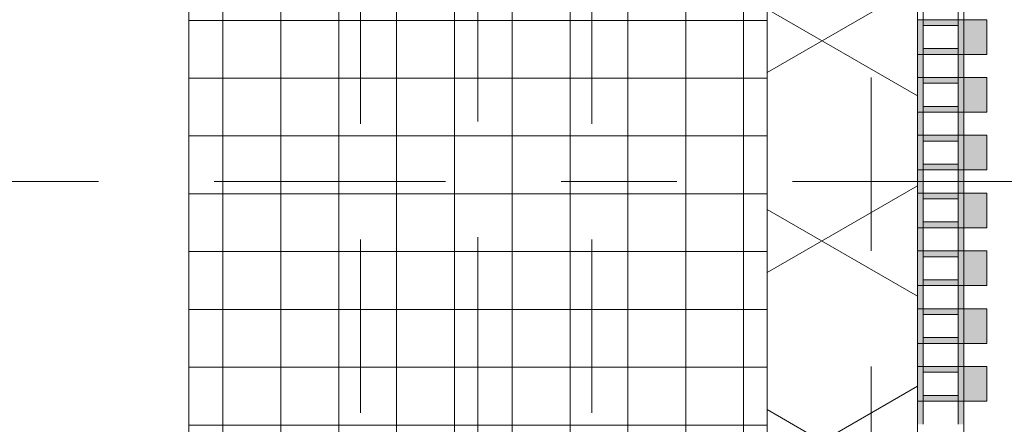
# Model space of a CAD drawing. Header units: metres. Extents: x -167 to 233, y -155 to 122.
# Tile 157 of 176: x 57.356 to 58.207, y 38.38 to 38.73. Entities that reach past the tile are written whole.
import ezdxf
from ezdxf.enums import TextEntityAlignment as Align

# ---------------------------------------------------------------- set-up
doc = ezdxf.new("R2010")
doc.units = ezdxf.units.M
doc.header["$MEASUREMENT"] = 0
for name, pattern in [('Raster', [0.4, 0.2, -0.1, 0, -0.1]), ('Strichlinie eng', [0.23, 0.15, -0.08]), ('Untersicht', [0.2, 0.15, -0.05])]:
    doc.linetypes.add(name, pattern=pattern)
for name, color, linetype in [('10 Stütze', 7, 'Continuous'), ('20 Decke', 7, 'Continuous'), ('20 Träger', 7, 'Continuous'), ('50 Sanitäreinrichtung', 7, 'Continuous'), ('90 Achsraster', 7, 'Continuous'), ('94 Genehmigungsplanung Bemaßung', 7, 'Continuous')]:
    doc.layers.add(name, color=color, linetype=linetype)
doc.styles.add('ERSTELLTER_STIL_1', font='arial.ttf')
doc.styles.add('ERSTELLTER_STIL_2', font='arial.ttf')
doc.dimstyles.new('ERSTELLTER_STIL__2', dxfattribs={"dimtxt": 0.25, "dimasz": 0.19, "dimexe": 0.18, "dimexo": 0.1, "dimgap": 0, "dimtad": 1, "dimzin": 0, "dimdsep": 46, "dimtxsty": 'ERSTELLTER_STIL_1', "dimblk": 'ARROWHEAD_6', "dimblk1": 'ARROWHEAD_6', "dimblk2": 'ARROWHEAD_6', "dimcen": 0.09, "dimclrd": 7, "dimclre": 7, "dimclrt": 7, "dimazin": 0, "dimtfac": 1, "dimtdec": 4, "dimtmove": 0, "dimatfit": 3, "dimfxl": 1, "dimtolj": 1, "dimtzin": 0, "dimarcsym": 0})

# ---------------------------------------------------------------- blocks, each defined once
blk = doc.blocks.new('Standard-Rastermarker_139')
at = {"layer": '90 Achsraster', "color": 14, "linetype": 'Raster', "lineweight": 18, "true_color": 0xa80000}
blk.add_line((1, 0), (45.44268, 0), dxfattribs=at)
at = {"layer": '90 Achsraster', "color": 14, "lineweight": 18, "true_color": 0xa80000, "style": 'ERSTELLTER_STIL_2'}
for tag, p in [('AC_MarkerText_1_0', (-0.35, 0.15)), ('AC_MarkerText_1_1', (46.79268, 0.15))]:
    blk.add_attdef(tag, text='', height=0.3, dxfattribs=at).set_placement(p, align=Align.TOP_CENTER)
blk = doc.blocks.new('Standard-Rastermarker_138')
at = {"layer": '90 Achsraster', "color": 14, "linetype": 'Raster', "lineweight": 18, "true_color": 0xa80000}
blk.add_line((1, 0), (24.68085, 0), dxfattribs=at)
at = {"layer": '90 Achsraster', "color": 14, "lineweight": 18, "true_color": 0xa80000, "style": 'ERSTELLTER_STIL_2'}
for tag, p in [('AC_MarkerText_1_0', (-0.56857, -0.06857)), ('AC_MarkerText_1_1', (25.81228, -0.06857))]:
    blk.add_attdef(tag, text='', height=0.3, rotation=90, dxfattribs=at).set_placement(p, align=Align.TOP_CENTER)
blk = doc.blocks.new('Rechteck Raster Kassetten Fassade - ACB_5')
at = {"layer": '50 Sanitäreinrichtung', "linetype": 'Continuous', "lineweight": 0, "true_color": 0x9e9e9e}
for points in [[(10.09, 0.17), (10.09, 0.19), (10.06, 0.19), (10.06, 0.17)], [(10.14, 0.17), (10.14, 0.19), (10.11, 0.19), (10.11, 0.17)], [(10.19, 0.17), (10.19, 0.19), (10.16, 0.19), (10.16, 0.17)], [(10.24, 0.17), (10.24, 0.19), (10.21, 0.19), (10.21, 0.17)], [(10.29, 0.17), (10.29, 0.19), (10.26, 0.19), (10.26, 0.17)], [(10.34, 0.17), (10.34, 0.19), (10.31, 0.19), (10.31, 0.17)], [(10.39, 0.17), (10.39, 0.19), (10.36, 0.19), (10.36, 0.17)], [(10.04, 0.165), (10.06, 0.165), (10.06, 0.17), (10.04, 0.17)], [(10.11, 0.17), (10.06, 0.17), (10.06, 0.13), (10.11, 0.13), (10.11, 0.135), (10.065, 0.135), (10.065, 0.165), (10.11, 0.165)], [(10.085, 0.165), (10.085, 0.135), (10.09, 0.135), (10.09, 0.165)], [(10.14, 0.165), (10.135, 0.165), (10.135, 0.135), (10.14, 0.135)], [(10.16, 0.165), (10.16, 0.135), (10.165, 0.135), (10.165, 0.165)], [(10.21, 0.17), (10.19, 0.17), (10.19, 0.165), (10.21, 0.165)], [(10.26, 0.17), (10.21, 0.17), (10.21, 0.13), (10.26, 0.13), (10.26, 0.135), (10.215, 0.135), (10.215, 0.165), (10.26, 0.165)], [(10.235, 0.135), (10.24, 0.135), (10.24, 0.165), (10.235, 0.165)], [(10.31, 0.17), (10.26, 0.17), (10.26, 0.13), (10.31, 0.13), (10.31, 0.135), (10.265, 0.135), (10.265, 0.165), (10.31, 0.165)], [(10.29, 0.165), (10.285, 0.165), (10.285, 0.135), (10.29, 0.135)], [(10.34, 0.165), (10.335, 0.165), (10.335, 0.135), (10.34, 0.135)], [(10.365, 0.165), (10.36, 0.165), (10.36, 0.135), (10.365, 0.135)], [(10.04, 0.13), (10.06, 0.13), (10.06, 0.135), (10.04, 0.135)], [(10.21, 0.135), (10.19, 0.135), (10.19, 0.13), (10.21, 0.13)]]:
    blk.add_hatch(color=253, dxfattribs=at).paths.add_polyline_path(points)
h = blk.add_hatch(color=253, dxfattribs=at)
h.paths.add_polyline_path([(10.11, 0.17), (10.11, 0.13), (10.19, 0.13), (10.19, 0.17)])
h.paths.add_polyline_path([(10.185, 0.135), (10.115, 0.135), (10.115, 0.165), (10.185, 0.165)], flags=0)
h = blk.add_hatch(color=253, dxfattribs=at)
h.paths.add_polyline_path([(10.31, 0.17), (10.31, 0.13), (10.39, 0.13), (10.39, 0.17)])
h.paths.add_polyline_path([(10.385, 0.135), (10.315, 0.135), (10.315, 0.165), (10.385, 0.165)], flags=0)
at = {"layer": '50 Sanitäreinrichtung', "linetype": 'Continuous', "lineweight": 18}
h = blk.add_hatch(dxfattribs=at)
h.set_pattern_fill('Dämmung__weich_0001', color=8, style=0, pattern_type=2)
h.set_pattern_definition([(60, (0, 0), (-0.1299038, 0.075), []), (120, (0, 0), (0.1299038, 0.075), [])])
h.paths.add_polyline_path([(0, 0), (15.5, 0), (15.63, 0.13), (-0.13, 0.13)])
at = {"layer": '50 Sanitäreinrichtung', "color": 251, "linetype": 'Continuous', "lineweight": 18, "true_color": 0x5f5f5f}
for p, q in [((10.09, 0.19), (10.06, 0.19)), ((10.06, 0.19), (10.06, 0.17)), ((10.09, 0.19), (10.06, 0.19)), ((10.06, 0.19), (10.06, 0.17)), ((10.09, 0.19), (10.09, 0.17)), ((10.09, 0.19), (10.09, 0.17)), ((10.14, 0.19), (10.11, 0.19)), ((10.11, 0.19), (10.11, 0.17)), ((10.14, 0.19), (10.11, 0.19)), ((10.11, 0.19), (10.11, 0.17)), ((10.14, 0.19), (10.14, 0.17)), ((10.14, 0.19), (10.14, 0.17)), ((10.19, 0.19), (10.16, 0.19)), ((10.16, 0.19), (10.16, 0.17)), ((10.19, 0.19), (10.16, 0.19)), ((10.16, 0.19), (10.16, 0.17)), ((10.19, 0.19), (10.19, 0.17)), ((10.19, 0.19), (10.19, 0.17)), ((10.24, 0.19), (10.21, 0.19)), ((10.21, 0.19), (10.21, 0.17)), ((10.24, 0.19), (10.21, 0.19)), ((10.21, 0.19), (10.21, 0.17)), ((10.24, 0.19), (10.24, 0.17)), ((10.24, 0.19), (10.24, 0.17)), ((10.29, 0.19), (10.26, 0.19)), ((10.26, 0.19), (10.26, 0.17)), ((10.29, 0.19), (10.26, 0.19)), ((10.26, 0.19), (10.26, 0.17)), ((10.29, 0.19), (10.29, 0.17)), ((10.29, 0.19), (10.29, 0.17)), ((10.34, 0.19), (10.31, 0.19)), ((10.31, 0.19), (10.31, 0.17)), ((10.34, 0.19), (10.31, 0.19)), ((10.31, 0.19), (10.31, 0.17)), ((10.34, 0.19), (10.34, 0.17)), ((10.34, 0.19), (10.34, 0.17)), ((10.39, 0.19), (10.36, 0.19)), ((10.36, 0.19), (10.36, 0.17)), ((10.39, 0.19), (10.36, 0.19)), ((10.36, 0.19), (10.36, 0.17)), ((10.39, 0.19), (10.39, 0.17)), ((10.39, 0.19), (10.39, 0.17)), ((10.01, 0.17), (10.09, 0.17)), ((10.01, 0.17), (10.09, 0.17)), ((10.04, 0.165), (10.06, 0.165)), ((10.04, 0.165), (10.06, 0.165)), ((10.06, 0.165), (10.06, 0.17)), ((10.06, 0.17), (10.14, 0.17)), ((10.06, 0.165), (10.06, 0.17)), ((10.06, 0.17), (10.14, 0.17)), ((10.09, 0.17), (10.06, 0.17)), ((10.09, 0.17), (10.06, 0.17)), ((10.06, 0.165), (10.065, 0.165)), ((10.06, 0.135), (10.06, 0.165)), ((10.06, 0.165), (10.065, 0.165)), ((10.06, 0.135), (10.06, 0.165)), ((10.065, 0.165), (10.085, 0.165)), ((10.065, 0.135), (10.065, 0.165)), ((10.065, 0.165), (10.085, 0.165)), ((10.065, 0.165), (10.085, 0.165)), ((10.065, 0.135), (10.065, 0.165)), ((10.065, 0.165), (10.085, 0.165)), ((10.085, 0.135), (10.085, 0.165)), ((10.085, 0.165), (10.09, 0.165)), ((10.085, 0.135), (10.085, 0.165)), ((10.085, 0.165), (10.09, 0.165)), ((10.09, 0.165), (10.09, 0.17)), ((10.09, 0.165), (10.09, 0.17)), ((10.09, 0.135), (10.09, 0.165)), ((10.09, 0.165), (10.11, 0.165)), ((10.09, 0.135), (10.09, 0.165)), ((10.09, 0.165), (10.11, 0.165)), ((10.11, 0.165), (10.11, 0.17)), ((10.11, 0.17), (10.19, 0.17)), ((10.11, 0.165), (10.11, 0.17)), ((10.11, 0.17), (10.19, 0.17)), ((10.14, 0.17), (10.11, 0.17)), ((10.14, 0.17), (10.11, 0.17)), ((10.11, 0.165), (10.115, 0.165)), ((10.11, 0.135), (10.11, 0.165)), ((10.11, 0.165), (10.115, 0.165)), ((10.11, 0.135), (10.11, 0.165)), ((10.115, 0.165), (10.135, 0.165)), ((10.115, 0.135), (10.115, 0.165)), ((10.115, 0.165), (10.135, 0.165)), ((10.115, 0.165), (10.135, 0.165)), ((10.115, 0.135), (10.115, 0.165)), ((10.115, 0.165), (10.135, 0.165)), ((10.135, 0.135), (10.135, 0.165)), ((10.135, 0.165), (10.14, 0.165)), ((10.135, 0.135), (10.135, 0.165)), ((10.135, 0.165), (10.14, 0.165)), ((10.14, 0.165), (10.14, 0.17)), ((10.14, 0.165), (10.14, 0.17)), ((10.14, 0.135), (10.14, 0.165)), ((10.14, 0.165), (10.16, 0.165)), ((10.14, 0.135), (10.14, 0.165)), ((10.14, 0.165), (10.16, 0.165)), ((10.16, 0.165), (10.16, 0.17)), ((10.16, 0.17), (10.24, 0.17)), ((10.16, 0.165), (10.16, 0.17)), ((10.16, 0.17), (10.24, 0.17)), ((10.19, 0.17), (10.16, 0.17)), ((10.19, 0.17), (10.16, 0.17)), ((10.16, 0.165), (10.165, 0.165)), ((10.16, 0.135), (10.16, 0.165)), ((10.16, 0.165), (10.165, 0.165)), ((10.16, 0.135), (10.16, 0.165)), ((10.165, 0.165), (10.185, 0.165)), ((10.165, 0.135), (10.165, 0.165)), ((10.165, 0.165), (10.185, 0.165)), ((10.165, 0.165), (10.185, 0.165)), ((10.165, 0.135), (10.165, 0.165)), ((10.165, 0.165), (10.185, 0.165)), ((10.185, 0.135), (10.185, 0.165)), ((10.185, 0.165), (10.19, 0.165)), ((10.185, 0.135), (10.185, 0.165)), ((10.185, 0.165), (10.19, 0.165)), ((10.19, 0.165), (10.19, 0.17)), ((10.19, 0.165), (10.19, 0.17)), ((10.19, 0.135), (10.19, 0.165)), ((10.19, 0.165), (10.21, 0.165)), ((10.19, 0.135), (10.19, 0.165)), ((10.19, 0.165), (10.21, 0.165)), ((10.21, 0.165), (10.21, 0.17)), ((10.21, 0.17), (10.29, 0.17)), ((10.21, 0.165), (10.21, 0.17)), ((10.21, 0.17), (10.29, 0.17)), ((10.24, 0.17), (10.21, 0.17)), ((10.24, 0.17), (10.21, 0.17)), ((10.21, 0.165), (10.215, 0.165)), ((10.21, 0.135), (10.21, 0.165)), ((10.21, 0.165), (10.215, 0.165)), ((10.21, 0.135), (10.21, 0.165)), ((10.215, 0.165), (10.235, 0.165)), ((10.215, 0.135), (10.215, 0.165)), ((10.215, 0.165), (10.235, 0.165)), ((10.215, 0.165), (10.235, 0.165)), ((10.215, 0.135), (10.215, 0.165)), ((10.215, 0.165), (10.235, 0.165)), ((10.235, 0.135), (10.235, 0.165)), ((10.235, 0.165), (10.24, 0.165)), ((10.235, 0.135), (10.235, 0.165)), ((10.235, 0.165), (10.24, 0.165)), ((10.24, 0.165), (10.24, 0.17)), ((10.24, 0.165), (10.24, 0.17)), ((10.24, 0.135), (10.24, 0.165)), ((10.24, 0.165), (10.26, 0.165)), ((10.24, 0.135), (10.24, 0.165)), ((10.24, 0.165), (10.26, 0.165)), ((10.26, 0.165), (10.26, 0.17)), ((10.26, 0.17), (10.34, 0.17)), ((10.26, 0.165), (10.26, 0.17)), ((10.26, 0.17), (10.34, 0.17)), ((10.29, 0.17), (10.26, 0.17)), ((10.29, 0.17), (10.26, 0.17)), ((10.26, 0.165), (10.265, 0.165)), ((10.26, 0.135), (10.26, 0.165)), ((10.26, 0.165), (10.265, 0.165)), ((10.26, 0.135), (10.26, 0.165)), ((10.265, 0.165), (10.285, 0.165)), ((10.265, 0.135), (10.265, 0.165)), ((10.265, 0.165), (10.285, 0.165)), ((10.265, 0.165), (10.285, 0.165)), ((10.265, 0.135), (10.265, 0.165)), ((10.265, 0.165), (10.285, 0.165)), ((10.285, 0.135), (10.285, 0.165)), ((10.285, 0.165), (10.29, 0.165)), ((10.285, 0.135), (10.285, 0.165)), ((10.285, 0.165), (10.29, 0.165)), ((10.29, 0.165), (10.29, 0.17)), ((10.29, 0.165), (10.29, 0.17)), ((10.29, 0.135), (10.29, 0.165)), ((10.29, 0.165), (10.31, 0.165)), ((10.29, 0.135), (10.29, 0.165)), ((10.29, 0.165), (10.31, 0.165)), ((10.31, 0.165), (10.31, 0.17)), ((10.31, 0.17), (10.39, 0.17)), ((10.31, 0.165), (10.31, 0.17)), ((10.31, 0.17), (10.39, 0.17)), ((10.34, 0.17), (10.31, 0.17)), ((10.34, 0.17), (10.31, 0.17)), ((10.31, 0.165), (10.315, 0.165)), ((10.31, 0.135), (10.31, 0.165)), ((10.31, 0.165), (10.315, 0.165)), ((10.31, 0.135), (10.31, 0.165)), ((10.315, 0.165), (10.335, 0.165)), ((10.315, 0.135), (10.315, 0.165)), ((10.315, 0.165), (10.335, 0.165)), ((10.315, 0.165), (10.335, 0.165)), ((10.315, 0.135), (10.315, 0.165)), ((10.315, 0.165), (10.335, 0.165)), ((10.335, 0.135), (10.335, 0.165)), ((10.335, 0.165), (10.34, 0.165)), ((10.335, 0.135), (10.335, 0.165)), ((10.335, 0.165), (10.34, 0.165)), ((10.34, 0.165), (10.34, 0.17)), ((10.34, 0.165), (10.34, 0.17)), ((10.34, 0.135), (10.34, 0.165)), ((10.34, 0.165), (10.36, 0.165)), ((10.34, 0.135), (10.34, 0.165)), ((10.34, 0.165), (10.36, 0.165)), ((10.36, 0.165), (10.36, 0.17)), ((10.36, 0.17), (10.44, 0.17)), ((10.36, 0.165), (10.36, 0.17)), ((10.36, 0.17), (10.44, 0.17)), ((10.39, 0.17), (10.36, 0.17)), ((10.39, 0.17), (10.36, 0.17)), ((10.36, 0.165), (10.365, 0.165)), ((10.36, 0.135), (10.36, 0.165)), ((10.36, 0.165), (10.365, 0.165)), ((10.36, 0.135), (10.36, 0.165)), ((10.365, 0.165), (10.385, 0.165)), ((10.365, 0.135), (10.365, 0.165)), ((10.365, 0.165), (10.385, 0.165)), ((10.365, 0.165), (10.385, 0.165)), ((10.365, 0.135), (10.365, 0.165)), ((10.365, 0.165), (10.385, 0.165)), ((10.385, 0.135), (10.385, 0.165)), ((10.385, 0.165), (10.39, 0.165)), ((10.385, 0.135), (10.385, 0.165)), ((10.385, 0.165), (10.39, 0.165)), ((10.39, 0.165), (10.39, 0.17)), ((10.39, 0.165), (10.39, 0.17)), ((10.39, 0.135), (10.39, 0.165)), ((10.39, 0.165), (10.41, 0.165)), ((10.39, 0.135), (10.39, 0.165)), ((10.39, 0.165), (10.41, 0.165)), ((15.63, 0.13), (-0.13, 0.13)), ((10.01, 0.13), (10.09, 0.13)), ((10.01, 0.13), (10.09, 0.13)), ((10.04, 0.135), (10.06, 0.135)), ((10.04, 0.135), (10.06, 0.135)), ((10.06, 0.135), (10.065, 0.135)), ((10.06, 0.13), (10.06, 0.135)), ((10.06, 0.135), (10.065, 0.135)), ((10.06, 0.13), (10.06, 0.135)), ((10.06, 0.13), (10.14, 0.13)), ((10.06, 0.13), (10.14, 0.13)), ((10.065, 0.135), (10.085, 0.135)), ((10.065, 0.135), (10.085, 0.135)), ((10.065, 0.135), (10.085, 0.135)), ((10.065, 0.135), (10.085, 0.135)), ((10.085, 0.135), (10.09, 0.135)), ((10.085, 0.135), (10.09, 0.135)), ((10.09, 0.13), (10.09, 0.135)), ((10.09, 0.135), (10.11, 0.135)), ((10.09, 0.13), (10.09, 0.135)), ((10.09, 0.135), (10.11, 0.135)), ((10.11, 0.135), (10.115, 0.135)), ((10.11, 0.13), (10.11, 0.135)), ((10.11, 0.135), (10.115, 0.135)), ((10.11, 0.13), (10.11, 0.135)), ((10.11, 0.13), (10.19, 0.13)), ((10.11, 0.13), (10.19, 0.13)), ((10.115, 0.135), (10.135, 0.135)), ((10.115, 0.135), (10.135, 0.135)), ((10.115, 0.135), (10.135, 0.135)), ((10.115, 0.135), (10.135, 0.135)), ((10.135, 0.135), (10.14, 0.135)), ((10.135, 0.135), (10.14, 0.135)), ((10.14, 0.13), (10.14, 0.135)), ((10.14, 0.135), (10.16, 0.135)), ((10.14, 0.13), (10.14, 0.135)), ((10.14, 0.135), (10.16, 0.135)), ((10.16, 0.135), (10.165, 0.135)), ((10.16, 0.13), (10.16, 0.135)), ((10.16, 0.135), (10.165, 0.135)), ((10.16, 0.13), (10.16, 0.135)), ((10.16, 0.13), (10.24, 0.13)), ((10.16, 0.13), (10.24, 0.13)), ((10.165, 0.135), (10.185, 0.135)), ((10.165, 0.135), (10.185, 0.135)), ((10.165, 0.135), (10.185, 0.135)), ((10.165, 0.135), (10.185, 0.135)), ((10.185, 0.135), (10.19, 0.135)), ((10.185, 0.135), (10.19, 0.135)), ((10.19, 0.13), (10.19, 0.135)), ((10.19, 0.135), (10.21, 0.135)), ((10.19, 0.13), (10.19, 0.135)), ((10.19, 0.135), (10.21, 0.135)), ((10.21, 0.135), (10.215, 0.135)), ((10.21, 0.13), (10.21, 0.135)), ((10.21, 0.135), (10.215, 0.135)), ((10.21, 0.13), (10.21, 0.135)), ((10.21, 0.13), (10.29, 0.13)), ((10.21, 0.13), (10.29, 0.13)), ((10.215, 0.135), (10.235, 0.135)), ((10.215, 0.135), (10.235, 0.135)), ((10.215, 0.135), (10.235, 0.135)), ((10.215, 0.135), (10.235, 0.135)), ((10.235, 0.135), (10.24, 0.135)), ((10.235, 0.135), (10.24, 0.135)), ((10.24, 0.13), (10.24, 0.135)), ((10.24, 0.135), (10.26, 0.135)), ((10.24, 0.13), (10.24, 0.135)), ((10.24, 0.135), (10.26, 0.135)), ((10.26, 0.135), (10.265, 0.135)), ((10.26, 0.13), (10.26, 0.135)), ((10.26, 0.135), (10.265, 0.135)), ((10.26, 0.13), (10.26, 0.135)), ((10.26, 0.13), (10.34, 0.13)), ((10.26, 0.13), (10.34, 0.13)), ((10.265, 0.135), (10.285, 0.135)), ((10.265, 0.135), (10.285, 0.135)), ((10.265, 0.135), (10.285, 0.135)), ((10.265, 0.135), (10.285, 0.135)), ((10.285, 0.135), (10.29, 0.135)), ((10.285, 0.135), (10.29, 0.135)), ((10.29, 0.13), (10.29, 0.135)), ((10.29, 0.135), (10.31, 0.135)), ((10.29, 0.13), (10.29, 0.135)), ((10.29, 0.135), (10.31, 0.135)), ((10.31, 0.135), (10.315, 0.135)), ((10.31, 0.13), (10.31, 0.135)), ((10.31, 0.135), (10.315, 0.135)), ((10.31, 0.13), (10.31, 0.135)), ((10.31, 0.13), (10.39, 0.13)), ((10.31, 0.13), (10.39, 0.13)), ((10.315, 0.135), (10.335, 0.135)), ((10.315, 0.135), (10.335, 0.135)), ((10.315, 0.135), (10.335, 0.135)), ((10.315, 0.135), (10.335, 0.135)), ((10.335, 0.135), (10.34, 0.135)), ((10.335, 0.135), (10.34, 0.135)), ((10.34, 0.13), (10.34, 0.135)), ((10.34, 0.135), (10.36, 0.135)), ((10.34, 0.13), (10.34, 0.135)), ((10.34, 0.135), (10.36, 0.135)), ((10.36, 0.135), (10.365, 0.135)), ((10.36, 0.13), (10.36, 0.135)), ((10.36, 0.135), (10.365, 0.135)), ((10.36, 0.13), (10.36, 0.135)), ((10.36, 0.13), (10.44, 0.13)), ((10.36, 0.13), (10.44, 0.13)), ((10.365, 0.135), (10.385, 0.135)), ((10.365, 0.135), (10.385, 0.135)), ((10.365, 0.135), (10.385, 0.135)), ((10.365, 0.135), (10.385, 0.135)), ((10.385, 0.135), (10.39, 0.135)), ((10.385, 0.135), (10.39, 0.135)), ((10.39, 0.13), (10.39, 0.135)), ((10.39, 0.135), (10.41, 0.135)), ((10.39, 0.13), (10.39, 0.135)), ((10.39, 0.135), (10.41, 0.135)), ((0, 0), (15.5, 0))]:
    blk.add_line(p, q, dxfattribs=at)
at = {"layer": '50 Sanitäreinrichtung', "color": 251, "linetype": 'Strichlinie eng', "lineweight": 18, "true_color": 0x5f5f5f}
blk.add_line((15.59, 0.09), (-0.09, 0.09), dxfattribs=at)
blk = doc.blocks.new('*D248', base_point=(27236.13209, 33357.27905))
at = {"layer": '94 Genehmigungsplanung Bemaßung', "color": 7, "linetype": 'Continuous', "lineweight": 13}
for p, q in [((62.35249, 43.99968), (62.35249, 44.14968)), ((62.45249, 43.89968), (62.25249, 44.09968)), ((62.53999, 43.99968), (62.16499, 43.99968)), ((62.35249, 38.58968), (62.35249, 43.99968)), ((62.25249, 38.68968), (62.45249, 38.48968)), ((62.53999, 38.58968), (62.16499, 38.58968))]:
    blk.add_line(p, q, dxfattribs=at)
at = {"layer": '94 Genehmigungsplanung Bemaßung', "color": 7, "lineweight": 13, "insert": (62.30249, 40.96103), "char_height": 0.25, "attachment_point": 7, "rotation": 90, "style": 'ERSTELLTER_STIL_1'}
blk.add_mtext('\\A1;{\\pql;\\fArial|b0|i0|c0|p0;\\W1.000000;5,41}', dxfattribs=at)
blk = doc.blocks.new('ARROWHEAD_6')
at = {"color": 0, "linetype": 'Continuous', "lineweight": 0}
for p, q in [((-0.5, -0.5), (0.5, 0.5)), ((0, 0), (-1, 0))]:
    blk.add_line(p, q, dxfattribs=at)
blk = doc.blocks.new('*D249', base_point=(27236.13209, 33357.27905))
at = {"layer": '94 Genehmigungsplanung Bemaßung', "color": 7, "linetype": 'Continuous', "lineweight": 13}
for p, q in [((54.78637, 43.73968), (54.58637, 43.93968)), ((54.87387, 43.83968), (54.49887, 43.83968)), ((54.68637, 28.17968), (54.68637, 43.83968)), ((54.58637, 28.27968), (54.78637, 28.07968)), ((54.87387, 28.17968), (54.49887, 28.17968)), ((54.68637, 28.02968), (54.68637, 28.17968))]:
    blk.add_line(p, q, dxfattribs=at)
at = {"layer": '94 Genehmigungsplanung Bemaßung', "color": 7, "lineweight": 13, "char_height": 0.25, "attachment_point": 7, "rotation": 90, "style": 'ERSTELLTER_STIL_1'}
for s, insert in [('\\A1;{\\pql;\\fArial|b0|i0|c0|p0;\\W1.000000;16}', (54.63637, 43.35831)), ('\\A1;{\\pql;\\fArial|b0|i0|c0|p0;\\W1.000000;15,66}', (54.63637, 35.39001))]:
    blk.add_mtext(s, dxfattribs=dict(at, insert=insert))
blk = doc.blocks.new('*D251', base_point=(27236.13209, 33357.27905))
at = {"layer": '94 Genehmigungsplanung Bemaßung', "color": 7, "linetype": 'Continuous', "lineweight": 13}
for p, q in [((63.0177, 43.99968), (63.0177, 44.14968)), ((63.1177, 43.89968), (62.9177, 44.09968)), ((63.2052, 43.99968), (62.8302, 43.99968)), ((63.0177, 28.17968), (63.0177, 43.99968)), ((62.9177, 28.27968), (63.1177, 28.07968)), ((63.2052, 28.17968), (62.8302, 28.17968)), ((63.0177, 28.02968), (63.0177, 28.17968))]:
    blk.add_line(p, q, dxfattribs=at)
at = {"layer": '94 Genehmigungsplanung Bemaßung', "color": 7, "lineweight": 13, "insert": (62.9677, 35.66069), "char_height": 0.25, "attachment_point": 7, "rotation": 90, "style": 'ERSTELLTER_STIL_1'}
blk.add_mtext('\\A1;{\\pql;\\fArial|b0|i0|c0|p0;\\W1.000000;15,82}', dxfattribs=at)

msp = doc.modelspace()

# ---------------------------------------------------------------- hatches: boundary and pattern name
at = {"layer": '10 Stütze', "linetype": 'Continuous', "lineweight": 18}
h = msp.add_hatch(dxfattribs=at)
h.set_pattern_fill('Beton__Fertigteil_Träger_1D', color=8, style=0, pattern_type=2)
h.set_pattern_definition([(0, (27236.132094, 33357.27905), (0, 0.05), []), (90, (27236.132094, 33357.27905), (-0.05, 0), [])])
h.paths.add_polyline_path([(57.50249, 38.33968), (58.00249, 38.33968), (58.00249, 38.83968), (57.50249, 38.83968)])

# ---------------------------------------------------------------- linework, layer by layer
at = {"layer": '10 Stütze', "color": 7, "linetype": 'Continuous', "lineweight": 13, "flags": 128}
msp.add_lwpolyline([(57.50249, 38.33968), (58.00249, 38.33968), (58.00249, 38.83968), (57.50249, 38.83968)], close=True, dxfattribs=at)
at = {"layer": '20 Decke', "color": 7, "linetype": 'Continuous', "lineweight": 13, "flags": 128}
msp.add_lwpolyline([(38.10109, 43.83968), (38.10109, 28.33968), (38.24109, 28.33968), (42.50109, 28.33968), (42.50109, 28.83968), (43.00109, 28.83968), (43.00109, 28.33968), (47.50109, 28.33968), (47.50109, 28.83968), (48.00109, 28.83968), (48.00109, 28.47218), (52.50249, 28.47218), (52.50249, 28.83968), (53.00249, 28.83968), (53.00249, 28.33968), (57.50249, 28.33968), (57.50249, 28.83968), (58.00249, 28.83968), (58.00249, 43.83968), (47.50109, 43.83968), (43.00109, 43.83968), (43.00109, 43.33968), (42.50109, 43.33968), (42.50109, 43.83968)], close=True, dxfattribs=at)
at = {"layer": '20 Träger', "color": 7, "linetype": 'Untersicht', "lineweight": 18}
for p, q in [((57.65109, 27.63968), (57.65109, 44.53968)), ((57.85109, 27.63968), (57.85109, 44.53968))]:
    msp.add_line(p, q, dxfattribs=at)

# ---------------------------------------------------------------- block references
at = {"layer": '50 Sanitäreinrichtung', "color": 251, "linetype": 'Continuous', "lineweight": 18, "true_color": 0x5f5f5f, "xscale": -1, "rotation": 270}
msp.add_blockref('Rechteck Raster Kassetten Fassade - ACB_5', (58.00249, 28.33968), dxfattribs=at)
at = {"layer": '90 Achsraster', "color": 7, "linetype": 'Continuous', "lineweight": 18, "rotation": 270}
msp.add_blockref('Standard-Rastermarker_138', (57.75249, 47.54161), dxfattribs=at)
at = {"layer": '90 Achsraster', "color": 7, "linetype": 'Continuous', "lineweight": 18}
msp.add_blockref('Standard-Rastermarker_139', (13.52445, 38.58968), dxfattribs=at)

# ---------------------------------------------------------------- dimensions: what is measured, and where the dimension line sits
at = {"layer": '94 Genehmigungsplanung Bemaßung', "color": 7, "linetype": 'Continuous', "lineweight": 13}
for base, p1, p2, picture, middle in [((63.0177, 43.99968), (57.7672, 28.17968), (57.7672, 43.99968), '*D251', (62.8427, 36.07946)), ((62.35249, 43.99968), (59.96713, 38.58968), (58.16249, 43.99968), '*D248', (62.17749, 41.28467)), ((54.68637, 43.83968), (58.16249, 28.17968), (57.50249, 43.83968), '*D249', (54.51137, 35.80878))]:
    dim = msp.add_linear_dim(base=base, p1=p1, p2=p2, angle=90, dimstyle='ERSTELLTER_STIL__2', dxfattribs=at)
    dim.commit()
    dim.dimension.update_dxf_attribs({"geometry": picture, "text_midpoint": middle, "dimtype": 160, "text_rotation": 90})

doc.saveas('drawing.dxf')
